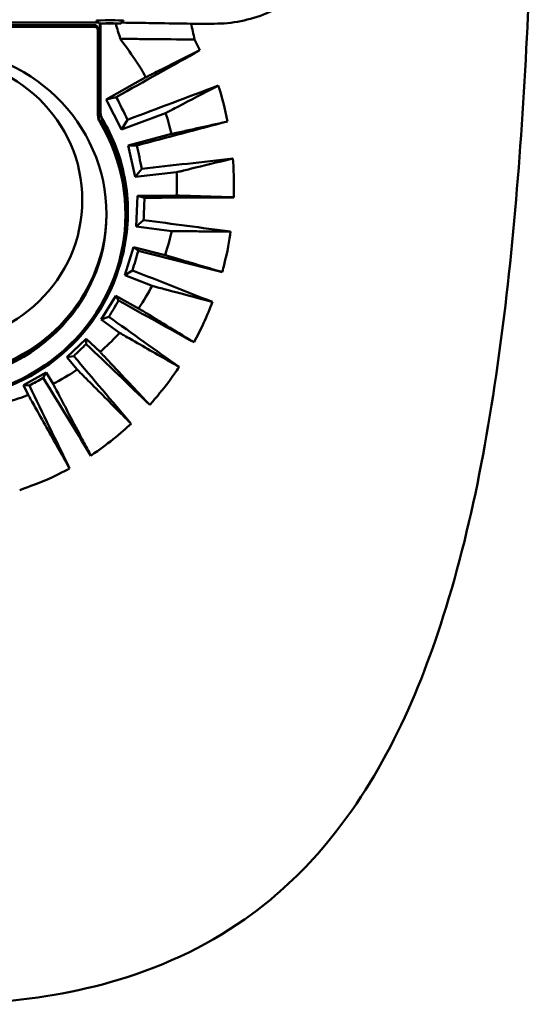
# Model space of a CAD drawing. Header units: millimetres. Extents: x 393 to 1646, y 325 to 1077.
# Tile 4 of 10: x 1210 to 1285, y 391 to 534. Entities that reach past the tile are written whole.
import ezdxf

# ---------------------------------------------------------------- set-up
doc = ezdxf.new("R2010")
doc.units = ezdxf.units.MM
doc.header["$LTSCALE"] = 4
doc.layers.add('Visibile (ISO)', color=7, linetype='Continuous', lineweight=50)

msp = doc.modelspace()

# ---------------------------------------------------------------- linework, layer by layer
at = {"layer": 'Visibile (ISO)'}
for p, q in [((1221.106, 533.484), (1173.452, 533.485)), ((1174.029, 533.133), (1220.529, 533.133)), ((1220.529, 532.879), (1174.029, 532.879)), ((1221.029, 532.395), (1221.029, 532.649)), ((1221.029, 520.014), (1221.029, 532.395)), ((1221.237, 533.366), (1224.32, 533.366)), ((1224.32, 533.356), (1221.237, 533.356)), ((1221.313, 520.51), (1221.31, 533.351)), ((1221.394, 520.526), (1221.39, 533.348)), ((1237.95, 533.331), (1234.588, 533.331)), ((1227.985, 525.545), (1222.25, 522.322)), ((1222.25, 522.322), (1223.699, 522.664)), ((1222.25, 522.322), (1224.475, 517.94)), ((1224.475, 517.94), (1230.878, 520.336)), ((1224.475, 517.94), (1225.346, 519.374)), ((1231.714, 517.301), (1225.421, 515.641)), ((1225.421, 515.641), (1226.434, 511.056)), ((1225.421, 515.641), (1226.685, 515.638)), ((1226.434, 511.056), (1227.428, 512.239)), ((1226.434, 511.056), (1232.474, 511.74)), ((1226.776, 508.329), (1226.608, 503.862)), ((1232.467, 508.354), (1226.776, 508.329)), ((1226.776, 508.329), (1227.8, 508.036)), ((1225.029, 505.856), (1225.029, 505.603)), ((1226.608, 503.862), (1227.681, 504.791)), ((1226.608, 503.862), (1231.765, 503.177)), ((1226.181, 500.868), (1224.947, 496.799)), ((1230.795, 499.694), (1226.181, 500.868)), ((1226.181, 500.868), (1226.916, 500.345)), ((1224.947, 496.799), (1226.056, 497.476)), ((1224.947, 496.799), (1228.895, 495.234)), ((1223.643, 493.773), (1221.52, 490.321)), ((1226.945, 491.955), (1223.643, 493.773)), ((1223.643, 493.773), (1224.038, 493.084)), ((1221.52, 490.321), (1222.61, 490.744)), ((1221.52, 490.321), (1224.17, 488.411)), ((1219.318, 487.543), (1216.511, 484.859)), ((1221.342, 485.625), (1219.318, 487.543)), ((1219.318, 487.543), (1219.322, 486.77)), ((1216.511, 484.859), (1217.515, 485.032)), ((1216.511, 484.859), (1218.014, 483.064)), ((1213.503, 482.618), (1210.224, 480.794)), ((1213.503, 482.618), (1213.08, 481.866)), ((1214.514, 480.99), (1213.503, 482.618)), ((1210.224, 480.794), (1210.901, 479.373)), ((1210.224, 480.794), (1211.059, 480.737))]:
    msp.add_line(p, q, dxfattribs=at)
for centre, major_axis, ratio, start_param, end_param in [((1222.779, 533.79), (2, 0), 0.0174524, 0.1505683, 2.9910244), ((1220.529, 532.649), (0.5, 0), 0.9672427, 0, 1.5707963), ((1220.529, 532.395), (0.5, 0), 0.9672427, 0, 1.5707963), ((1222.779, 533.361), (-1.571, 0), 0.0174524, 3.3337853, 6.0909927), ((1222.779, 533.361), (1.571, 0), 0.0174524, 3.3337853, 6.0909927), ((1382.332, 594), (604.848, 334.747), 0.0215179, 1.8034838, 1.8242421), ((1311.104, 594), (-873.202, -332.968), 0.0421934, 1.4563519, 1.4715148), ((1248.824, 594), (158.164, -334.209), 0.1454972, 4.8582261, 4.8682886), ((1223.029, 520.268), (-2, 0), 0.9672427, 0, 0.5245564), ((1223.029, 520.014), (-2, 0), 0.9672427, 0, 0.5245564), ((1197.279, 505.603), (-27.75, 0), 0.9672427, 5.758629, 9.9493343), ((1197.279, 505.856), (27.75, 0), 0.9672427, 0, 0.5245564), ((1573.38, 594), (1283.724, 334.795), 0.0091265, 1.8312125, 1.8418806), ((1258.42, 594), (-62.736, 334.89), 0.1369206, 1.7812565, 1.7917064), ((1580.118, 594), (-2886.075, -332.493), 0.0141734, 1.4466533, 1.4512668), ((1271.571, 594), (23.227, 334.989), 0.1164755, 1.8383838, 1.8484192), ((1197.279, 505.856), (-25, 0), 0.9672427, 0.005249, 3.1363436), ((870.774, 594), (2463.056, -332.514), 0.0165384, 4.8600375, 4.86523), ((1197.262, 506.121), (-25.08, 0), 0.9672427, 0.361618, 2.9042376), ((1289.828, 594), (111.264, 334.851), 0.0898748, 1.883995, 1.8929266), ((807.649, 594), (-1331.143, 334.796), 0.0087741, 4.3845046, 4.3941738), ((1197.279, 505.611), (-28, 0), 0.9672485, 0.2933583, 2.8482343), ((1197.279, 505.881), (-28, 0), 0.9672485, 2.0856294, 2.8436096), ((1090.056, 594), (824.428, -333.02), 0.0441092, 4.8958982, 4.910226), ((1316.674, 594), (214.824, 334.729), 0.0626896, 1.9170025, 1.9243378), ((1008.763, 594), (-617.468, 334.749), 0.0210009, 4.3486609, 4.3676763), ((1141.031, 594), (452.66, -333.772), 0.0633188, 4.9400561, 4.9630539), ((1360.462, 594), (358.645, 334.706), 0.0391114, 1.9385034, 1.9439859), ((1077.176, 594), (-361.78, 334.707), 0.0387493, 4.3167538, 4.3447072), ((1166.746, 594), (271.88, -334.448), 0.0707123, 4.9862738, 5.0174912), ((1446.421, 594), (611.108, 334.748), 0.0212585, 1.9509016, 1.9544831), ((1112.974, 594), (-216.879, 334.728), 0.0622394, 4.2946867, 4.3307686), ((1184.416, 594), (153.411, -334.849), 0.0655453, 5.0272655, 5.0656974)]:
    msp.add_ellipse(centre, major_axis=major_axis, ratio=ratio, start_param=start_param, end_param=end_param, dxfattribs=at)
for centre, major_axis in [((1197.279, 505.603), (-25, 0)), ((1197.262, 507.695), (21.5, 0))]:
    msp.add_ellipse(centre, major_axis=major_axis, ratio=0.9672427, dxfattribs=at)
for points, knots in [([(1284.779, 594), (1284.779, 576.732), (1284.539, 559.41), (1283.246, 525.423), (1282.204, 508.639), (1278.424, 476.781), (1275.782, 461.493), (1267.347, 434.912), (1261.904, 423.003), (1250.544, 409.861), (1247.174, 406.686), (1237.763, 399.752), (1231.054, 396.472), (1217.92, 392.549), (1211.496, 391.512), (1202.488, 390.9), (1199.882, 390.818), (1197.279, 390.818)], [0, 0, 0, 0, 5.1804353, 5.1804353, 10.3225287, 10.3225287, 15.2562276, 15.2562276, 19.5039907, 19.5039907, 21.0039604, 21.0039604, 23.2690895, 23.2690895, 25.2000106, 25.2000106, 25.9809707, 25.9809707, 25.9809707, 25.9809707]), ([(1237.95, 533.331), (1237.95, 533.331), (1237.95, 533.331), (1239.205, 533.331), (1240.501, 533.452), (1243.078, 533.958), (1244.359, 534.344), (1246.812, 535.362), (1247.987, 535.996), (1250.158, 537.458), (1251.154, 538.287), (1252.928, 540.062), (1253.765, 541.071), (1255.237, 543.268), (1255.873, 544.455), (1256.892, 546.932), (1257.277, 548.223), (1257.779, 550.818), (1257.896, 552.121), (1257.894, 553.382)], [6.0598738, 6.0598738, 6.0598738, 6.0598738, 6.05989, 6.05989, 6.4362566, 6.4362566, 6.8126232, 6.8126232, 7.1889898, 7.1889898, 7.5653564, 7.5653564, 7.946979, 7.946979, 8.3286016, 8.3286016, 8.7102243, 8.7102243, 9.0912155, 9.0912155, 9.0912155, 9.0912155]), ([(1224.286, 531.132), (1224.173, 531.505), (1224.06, 531.878), (1223.838, 532.613), (1223.728, 532.975), (1223.619, 533.338)], [-0.29790658, -0.29790658, -0.29790658, -0.29790658, -0.17740056, -0.17740056, -0.06030022, -0.06030022, -0.06030022, -0.06030022]), ([(1226.012, 533.465), (1225.62, 533.471), (1225.221, 533.478), (1224.781, 533.484), (1224.673, 533.486), (1224.565, 533.488), (1224.457, 533.49)], [-0.34142716, -0.34142716, -0.34142716, -0.34142716, -0.1359717, -0.1359717, -0.1359717, -0.0853866, -0.0853866, -0.0853866, -0.0853866]), ([(1234.588, 533.331), (1232.893, 533.359), (1231.15, 533.386), (1227.966, 533.436), (1227.009, 533.45), (1226.012, 533.465)], [-1.476119, -1.476119, -1.476119, -1.476119, -0.8629925, -0.8629925, -0.3414272, -0.3414272, -0.3414272, -0.3414272]), ([(1235.083, 531.031), (1234.999, 531.416), (1234.915, 531.801), (1234.75, 532.568), (1234.669, 532.95), (1234.588, 533.331)], [-0.28734792, -0.28734792, -0.28734792, -0.28734792, -0.16701035, -0.16701035, -0.04807419, -0.04807419, -0.04807419, -0.04807419]), ([(1224.286, 531.132), (1224.44, 531.13), (1224.594, 531.129), (1224.749, 531.128), (1225.018, 531.125), (1225.268, 531.123), (1225.507, 531.121)], [-0.02236669, -0.02236669, -0.02236669, -0.02236669, 0.04343318, 0.04343318, 0.04343318, 0.15802319, 0.15802319, 0.15802319, 0.15802319]), ([(1226.747, 531.109), (1227.212, 531.105), (1227.689, 531.101), (1230.484, 531.075), (1232.773, 531.053), (1234.951, 531.032), (1234.995, 531.031), (1235.039, 531.031), (1235.083, 531.031)], [0.3663068, 0.3663068, 0.3663068, 0.3663068, 0.6035314, 0.6035314, 1.5556237, 1.5556237, 1.5556237, 1.5748224, 1.5748224, 1.5748224, 1.5748224]), ([(1235.849, 529.474), (1235.791, 529.445), (1235.733, 529.416), (1235.674, 529.386), (1235.541, 529.32), (1235.408, 529.253), (1235.274, 529.186), (1233.492, 528.295), (1231.623, 527.361), (1229.762, 526.432)], [-1.2977992, -1.2977992, -1.2977992, -1.2977992, -1.26958778, -1.26958778, -1.26958778, -1.20495042, -1.20495042, -1.20495042, -0.34031854, -0.34031854, -0.34031854, -0.34031854]), ([(1228.872, 525.988), (1228.689, 525.896), (1228.506, 525.805), (1228.323, 525.713), (1228.21, 525.657), (1228.098, 525.601), (1227.985, 525.545)], [-0.20242439, -0.20242439, -0.20242439, -0.20242439, -0.11701101, -0.11701101, -0.11701101, -0.06442875, -0.06442875, -0.06442875, -0.06442875]), ([(1232.664, 521.271), (1234.534, 522.249), (1236.409, 523.228), (1238.205, 524.164), (1238.256, 524.191), (1238.307, 524.217), (1238.358, 524.244), (1238.416, 524.274), (1238.475, 524.304), (1238.533, 524.335)], [-1.00179252, -1.00179252, -1.00179252, -1.00179252, -0.1696903, -0.1696903, -0.1696903, -0.14608788, -0.14608788, -0.14608788, -0.11908935, -0.11908935, -0.11908935, -0.11908935]), ([(1221.59, 519.499), (1221.5, 519.65), (1221.432, 519.812), (1221.337, 520.153), (1221.314, 520.331), (1221.313, 520.51)], [0, 0, 0, 0, 0.05400307, 0.05400307, 0.10949376, 0.10949376, 0.10949376, 0.10949376]), ([(1221.394, 520.526), (1221.394, 520.349), (1221.417, 520.173), (1221.511, 519.832), (1221.58, 519.668), (1221.67, 519.516)], [-0.10933883, -0.10933883, -0.10933883, -0.10933883, -0.05443481, -0.05443481, 0, 0, 0, 0]), ([(1224.045, 497.93), (1224.868, 500.479), (1225.298, 503.136), (1225.334, 508.295), (1224.999, 510.765), (1223.693, 515.374), (1222.775, 517.506), (1221.59, 519.499)], [15.2920109, 15.2920109, 15.2920109, 15.2920109, 16.1231329, 16.1231329, 16.8921397, 16.8921397, 17.6056601, 17.6056601, 17.6056601, 17.6056601]), ([(1221.67, 519.516), (1223.255, 516.845), (1224.36, 513.932), (1225.546, 507.686), (1225.552, 504.391), (1224.738, 500.024), (1224.447, 498.89), (1224.083, 497.779)], [-11.8514258, -11.8514258, -11.8514258, -11.8514258, -10.895421, -10.895421, -9.8817334, -9.8817334, -9.5189034, -9.5189034, -9.5189034, -9.5189034]), ([(1230.878, 520.336), (1230.991, 520.395), (1231.104, 520.454), (1231.217, 520.514), (1231.401, 520.61), (1231.585, 520.707), (1231.77, 520.803)], [-1.26751399, -1.26751399, -1.26751399, -1.26751399, -1.21665056, -1.21665056, -1.21665056, -1.13450628, -1.13450628, -1.13450628, -1.13450628]), ([(1239.891, 519.117), (1239.827, 519.103), (1239.764, 519.089), (1239.701, 519.075), (1238.278, 518.758), (1236.924, 518.457), (1235.052, 518.041), (1234.379, 517.892), (1233.707, 517.743), (1233.692, 517.739), (1233.676, 517.736), (1233.661, 517.732)], [-1.20607085, -1.20607085, -1.20607085, -1.20607085, -1.18266137, -1.18266137, -1.18266137, -0.6564686, -0.6564686, -0.36091754, -0.36091754, -0.36091754, -0.35407514, -0.35407514, -0.35407514, -0.35407514]), ([(1232.685, 517.516), (1232.485, 517.472), (1232.284, 517.427), (1232.084, 517.383), (1231.961, 517.355), (1231.837, 517.328), (1231.714, 517.301)], [-0.21098914, -0.21098914, -0.21098914, -0.21098914, -0.12260073, -0.12260073, -0.12260073, -0.06827326, -0.06827326, -0.06827326, -0.06827326]), ([(1234.451, 512.226), (1236.435, 512.713), (1238.456, 513.206), (1240.455, 513.691), (1240.519, 513.707), (1240.583, 513.723), (1240.647, 513.738)], [-1.02707383, -1.02707383, -1.02707383, -1.02707383, -0.16826531, -0.16826531, -0.16826531, -0.14071054, -0.14071054, -0.14071054, -0.14071054]), ([(1232.474, 511.74), (1232.599, 511.771), (1232.724, 511.802), (1232.85, 511.832), (1233.012, 511.872), (1233.174, 511.912), (1233.378, 511.962), (1233.42, 511.973), (1233.461, 511.983)], [-1.31436425, -1.31436425, -1.31436425, -1.31436425, -1.25948366, -1.25948366, -1.25948366, -1.18855455, -1.18855455, -1.1705194, -1.1705194, -1.1705194, -1.1705194]), ([(1233.468, 508.322), (1233.262, 508.328), (1233.055, 508.335), (1232.848, 508.342), (1232.721, 508.346), (1232.594, 508.35), (1232.467, 508.354)], [-0.23095591, -0.23095591, -0.23095591, -0.23095591, -0.13956046, -0.13956046, -0.13956046, -0.08342244, -0.08342244, -0.08342244, -0.08342244]), ([(1234.475, 508.29), (1234.449, 508.291), (1234.423, 508.291), (1234.397, 508.292), (1234.087, 508.302), (1233.778, 508.312), (1233.468, 508.322)], [-0.37910917, -0.37910917, -0.37910917, -0.37910917, -0.36761902, -0.36761902, -0.36761902, -0.23095591, -0.23095591, -0.23095591, -0.23095591]), ([(1240.776, 508.093), (1240.708, 508.095), (1240.642, 508.097), (1240.578, 508.099), (1239.14, 508.144), (1237.769, 508.186), (1235.767, 508.249), (1235.12, 508.269), (1234.475, 508.29)], [-1.28716463, -1.28716463, -1.28716463, -1.28716463, -1.26073441, -1.26073441, -1.26073441, -0.66370061, -0.66370061, -0.37910917, -0.37910917, -0.37910917, -0.37910917]), ([(1231.765, 503.177), (1231.896, 503.176), (1232.026, 503.176), (1232.157, 503.175), (1232.369, 503.174), (1232.582, 503.173), (1232.795, 503.172)], [-1.373798, -1.373798, -1.373798, -1.373798, -1.31694021, -1.31694021, -1.31694021, -1.2247655, -1.2247655, -1.2247655, -1.2247655]), ([(1233.829, 503.165), (1234.661, 503.16), (1235.495, 503.155), (1237.584, 503.139), (1238.857, 503.129), (1240.128, 503.118), (1240.196, 503.117), (1240.263, 503.116), (1240.331, 503.116)], [-1.07580463, -1.07580463, -1.07580463, -1.07580463, -0.71691947, -0.71691947, -0.1723517, -0.1723517, -0.1723517, -0.14341085, -0.14341085, -0.14341085, -0.14341085]), ([(1239.113, 497.239), (1239.214, 497.613), (1239.305, 497.959), (1239.866, 500.206), (1240.154, 501.874), (1240.331, 503.116)], [-0.2976712, -0.2976712, -0.2976712, -0.2976712, -0.27158768, -0.27158768, -0.11750262, -0.11750262, -0.11750262, -0.11750262]), ([(1231.768, 499.406), (1231.567, 499.466), (1231.366, 499.525), (1231.165, 499.585), (1231.042, 499.621), (1230.918, 499.658), (1230.795, 499.694)], [-0.23292016, -0.23292016, -0.23292016, -0.23292016, -0.13776454, -0.13776454, -0.13776454, -0.07928734, -0.07928734, -0.07928734, -0.07928734]), ([(1239.113, 497.239), (1239.047, 497.259), (1238.981, 497.278), (1238.915, 497.297), (1238.908, 497.3), (1238.9, 497.302), (1238.893, 497.304), (1237.406, 497.742), (1236, 498.156), (1233.985, 498.751), (1233.366, 498.934), (1232.748, 499.116)], [-1.36716357, -1.36716357, -1.36716357, -1.36716357, -1.33806294, -1.33806294, -1.33806294, -1.33475239, -1.33475239, -1.33475239, -0.67772786, -0.67772786, -0.38692033, -0.38692033, -0.38692033, -0.38692033]), ([(1228.895, 495.234), (1229.023, 495.2), (1229.152, 495.167), (1229.281, 495.132), (1229.489, 495.077), (1229.699, 495.022), (1229.908, 494.966)], [-1.39647437, -1.39647437, -1.39647437, -1.39647437, -1.34097534, -1.34097534, -1.34097534, -1.25112849, -1.25112849, -1.25112849, -1.25112849]), ([(1230.927, 494.696), (1233.079, 494.125), (1235.246, 493.546), (1237.273, 493.003), (1237.345, 492.983), (1237.417, 492.964), (1237.49, 492.945), (1237.558, 492.926), (1237.626, 492.908), (1237.694, 492.89)], [-1.10604981, -1.10604981, -1.10604981, -1.10604981, -0.18802168, -0.18802168, -0.18802168, -0.15527995, -0.15527995, -0.15527995, -0.1243736, -0.1243736, -0.1243736, -0.1243736]), ([(1235.004, 487.028), (1235.513, 487.988), (1235.928, 488.791), (1236.917, 490.928), (1237.331, 491.934), (1237.694, 492.89)], [-0.98453343, -0.98453343, -0.98453343, -0.98453343, -0.70436982, -0.70436982, -0.39169936, -0.39169936, -0.39169936, -0.39169936]), ([(1227.828, 491.414), (1227.645, 491.526), (1227.462, 491.638), (1227.28, 491.749), (1227.168, 491.818), (1227.056, 491.887), (1226.945, 491.955)], [-0.22011704, -0.22011704, -0.22011704, -0.22011704, -0.12208044, -0.12208044, -0.12208044, -0.06193372, -0.06193372, -0.06193372, -0.06193372]), ([(1235.004, 487.028), (1234.941, 487.067), (1234.879, 487.105), (1234.816, 487.143), (1234.647, 487.246), (1234.477, 487.35), (1234.308, 487.453), (1233.005, 488.248), (1231.77, 489.002), (1230.036, 490.062), (1229.544, 490.363), (1229.053, 490.663), (1228.941, 490.732), (1228.83, 490.8), (1228.718, 490.869)], [-1.4940183, -1.4940183, -1.4940183, -1.4940183, -1.4618714, -1.4618714, -1.4618714, -1.3747122, -1.3747122, -1.3747122, -0.7036438, -0.7036438, -0.4395569, -0.4395569, -0.4395569, -0.3794178, -0.3794178, -0.3794178, -0.3794178]), ([(1221.342, 485.625), (1221.466, 485.734), (1221.59, 485.843), (1222.636, 486.786), (1223.373, 487.526), (1224.17, 488.411)], [-0.63021653, -0.63021653, -0.63021653, -0.63021653, -0.57511493, -0.57511493, -0.16021297, -0.16021297, -0.16021297, -0.16021297]), ([(1224.17, 488.411), (1224.287, 488.344), (1224.405, 488.276), (1224.524, 488.209), (1224.716, 488.099), (1224.908, 487.989), (1225.101, 487.879)], [-1.50098491, -1.50098491, -1.50098491, -1.50098491, -1.44323863, -1.44323863, -1.44323863, -1.34993246, -1.34993246, -1.34993246, -1.34993246]), ([(1226.037, 487.344), (1228.014, 486.214), (1230.016, 485.065), (1231.864, 484.003), (1232.124, 483.853), (1232.384, 483.704), (1232.644, 483.555), (1232.709, 483.517), (1232.774, 483.48), (1232.839, 483.442)], [-1.1996433, -1.1996433, -1.1996433, -1.1996433, -0.2506482, -0.2506482, -0.2506482, -0.1170612, -0.1170612, -0.1170612, -0.0834594, -0.0834594, -0.0834594, -0.0834594]), ([(1222.806, 484.065), (1222.412, 484.484), (1222.015, 484.907), (1221.619, 485.33), (1221.526, 485.428), (1221.434, 485.527), (1221.342, 485.625)], [-0.36194054, -0.36194054, -0.36194054, -0.36194054, -0.09635282, -0.09635282, -0.09635282, -0.0344603, -0.0344603, -0.0344603, -0.0344603]), ([(1228.572, 477.942), (1228.517, 478), (1228.462, 478.058), (1228.408, 478.115), (1228.076, 478.467), (1227.745, 478.818), (1227.417, 479.166), (1226.442, 480.2), (1225.506, 481.194), (1224.036, 482.756), (1223.517, 483.309), (1222.998, 483.86), (1222.934, 483.928), (1222.87, 483.997), (1222.806, 484.065)], [-1.6608563, -1.6608563, -1.6608563, -1.6608563, -1.6247992, -1.6247992, -1.6247992, -1.4055712, -1.4055712, -1.4055712, -0.7551508, -0.7551508, -0.405114, -0.405114, -0.405114, -0.3619405, -0.3619405, -0.3619405, -0.3619405]), ([(1214.514, 480.99), (1214.613, 481.041), (1214.712, 481.093), (1216.343, 481.955), (1217.166, 482.491), (1218.014, 483.064)], [-0.35309543, -0.35309543, -0.35309543, -0.35309543, -0.33298199, -0.33298199, -0.02021458, -0.02021458, -0.02021458, -0.02021458]), ([(1218.014, 483.064), (1218.112, 482.965), (1218.211, 482.866), (1218.31, 482.767), (1218.729, 482.349), (1219.152, 481.925), (1219.576, 481.5)], [-1.5843809, -1.5843809, -1.5843809, -1.5843809, -1.52595539, -1.52595539, -1.52595539, -1.28013131, -1.28013131, -1.28013131, -1.28013131]), ([(1228.572, 477.942), (1229.658, 479.19), (1230.389, 480.047), (1231.901, 482.066), (1232.386, 482.761), (1232.839, 483.442)], [-1.19638246, -1.19638246, -1.19638246, -1.19638246, -0.73013228, -0.73013228, -0.44342803, -0.44342803, -0.44342803, -0.44342803]), ([(1215.026, 480.011), (1214.921, 480.213), (1214.815, 480.415), (1214.709, 480.618), (1214.644, 480.742), (1214.579, 480.866), (1214.514, 480.99)], [-0.17288599, -0.17288599, -0.17288599, -0.17288599, -0.06961079, -0.06961079, -0.06961079, -0.0064134, -0.0064134, -0.0064134, -0.0064134]), ([(1219.576, 481.5), (1221.226, 479.848), (1222.903, 478.167), (1224.432, 476.631), (1224.856, 476.206), (1225.275, 475.784), (1225.687, 475.37), (1225.745, 475.313), (1225.802, 475.255), (1225.859, 475.198)], [-1.2801313, -1.2801313, -1.2801313, -1.2801313, -0.3252809, -0.3252809, -0.3252809, -0.060748, -0.060748, -0.060748, -0.0240095, -0.0240095, -0.0240095, -0.0240095]), ([(1206.985, 478.12), (1207.142, 478.161), (1207.309, 478.205), (1209.103, 478.698), (1209.978, 479.02), (1210.901, 479.373)], [-0.34545116, -0.34545116, -0.34545116, -0.34545116, -0.31180409, -0.31180409, -0.01234155, -0.01234155, -0.01234155, -0.01234155]), ([(1210.901, 479.373), (1210.971, 479.248), (1211.042, 479.122), (1211.113, 478.996), (1211.228, 478.793), (1211.343, 478.589), (1211.458, 478.384)], [-2.03845678, -2.03845678, -2.03845678, -2.03845678, -1.97743422, -1.97743422, -1.97743422, -1.87896404, -1.87896404, -1.87896404, -1.87896404]), ([(1219.996, 470.552), (1219.956, 470.628), (1219.915, 470.705), (1219.875, 470.781), (1219.499, 471.495), (1219.126, 472.205), (1218.757, 472.904), (1218.12, 474.115), (1217.504, 475.288), (1216.458, 477.281), (1216.043, 478.072), (1215.629, 478.861), (1215.6, 478.916), (1215.571, 478.972), (1215.542, 479.028)], [-1.8434809, -1.8434809, -1.8434809, -1.8434809, -1.8034653, -1.8034653, -1.8034653, -1.4295147, -1.4295147, -1.4295147, -0.7824968, -0.7824968, -0.3709237, -0.3709237, -0.3709237, -0.3419445, -0.3419445, -0.3419445, -0.3419445]), ([(1212.016, 477.393), (1213.193, 475.303), (1214.385, 473.185), (1215.462, 471.272), (1215.9, 470.494), (1216.339, 469.712), (1216.776, 468.935), (1216.819, 468.859), (1216.862, 468.783), (1216.905, 468.707)], [-1.7208056, -1.7208056, -1.7208056, -1.7208056, -0.7233204, -0.7233204, -0.7233204, -0.3180544, -0.3180544, -0.3180544, -0.2783269, -0.2783269, -0.2783269, -0.2783269]), ([(1219.996, 470.552), (1221.403, 471.538), (1222.188, 472.091), (1224.291, 473.774), (1225.166, 474.55), (1225.859, 475.198)], [-0.43657089, -0.43657089, -0.43657089, -0.43657089, -0.28818378, -0.28818378, -0.14194765, -0.14194765, -0.14194765, -0.14194765]), ([(1209.653, 465.555), (1211.436, 466.197), (1212.199, 466.478), (1214.738, 467.564), (1215.988, 468.205), (1216.905, 468.707)], [-0.38416391, -0.38416391, -0.38416391, -0.38416391, -0.27210968, -0.27210968, -0.10553061, -0.10553061, -0.10553061, -0.10553061])]:
    msp.add_open_spline(points, degree=3, knots=knots, dxfattribs=at)
for points, weights in [([(1220.801, 533.796), (1221.045, 533.554), (1221.237, 533.366)], [1, 1.00752938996, 1]), ([(1221.237, 533.356), (1221.045, 533.544), (1220.801, 533.785)], [1, 1.00752938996, 1]), ([(1224.32, 533.366), (1224.512, 533.554), (1224.756, 533.796)], [1, 1.00752938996, 1]), ([(1224.756, 533.785), (1224.512, 533.544), (1224.32, 533.356)], [1, 1.00752938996, 1]), ([(1240.776, 508.093), (1234.288, 508.065), (1227.8, 508.036)], [0.999996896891, 0.999996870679, 0.999996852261])]:
    msp.add_rational_spline(points, weights, degree=2, dxfattribs=at)
for points in [[(1227.985, 525.545), (1227.04, 527.296), (1226.369, 528.28), (1224.286, 531.132)], [(1225.507, 531.121), (1225.941, 531.116), (1226.339, 531.113), (1226.747, 531.109)], [(1235.849, 529.474), (1235.594, 530.018), (1235.338, 530.537), (1235.083, 531.031)], [(1229.762, 526.432), (1229.465, 526.284), (1229.169, 526.135), (1228.872, 525.988)], [(1239.891, 519.117), (1239.514, 521.002), (1239.1, 522.575), (1238.533, 524.335)], [(1231.77, 520.803), (1232.067, 520.959), (1232.366, 521.115), (1232.664, 521.271)], [(1231.714, 517.301), (1231.495, 518.276), (1231.237, 519.239), (1230.878, 520.336)], [(1233.661, 517.732), (1233.335, 517.66), (1233.01, 517.588), (1232.685, 517.516)], [(1240.776, 508.093), (1240.861, 510.41), (1240.76, 512.362), (1240.647, 513.738)], [(1232.467, 508.354), (1232.541, 509.705), (1232.519, 510.851), (1232.474, 511.74)], [(1233.461, 511.983), (1233.79, 512.064), (1234.12, 512.145), (1234.451, 512.226)], [(1230.795, 499.694), (1231.267, 501.083), (1231.567, 502.273), (1231.765, 503.177)], [(1232.795, 503.172), (1233.139, 503.17), (1233.484, 503.168), (1233.829, 503.165)], [(1232.748, 499.116), (1232.421, 499.213), (1232.094, 499.31), (1231.768, 499.406)], [(1226.945, 491.955), (1227.731, 493.116), (1228.333, 494.149), (1228.895, 495.234)], [(1229.908, 494.966), (1230.247, 494.877), (1230.587, 494.787), (1230.927, 494.696)], [(1228.718, 490.869), (1228.421, 491.05), (1228.124, 491.232), (1227.828, 491.414)], [(1225.101, 487.879), (1225.412, 487.702), (1225.725, 487.523), (1226.037, 487.344)], [(1215.542, 479.028), (1215.371, 479.353), (1215.199, 479.681), (1215.026, 480.011)], [(1211.458, 478.384), (1211.644, 478.055), (1211.83, 477.724), (1212.016, 477.393)]]:
    msp.add_open_spline(points, degree=3, dxfattribs=at)

doc.saveas('drawing.dxf')
